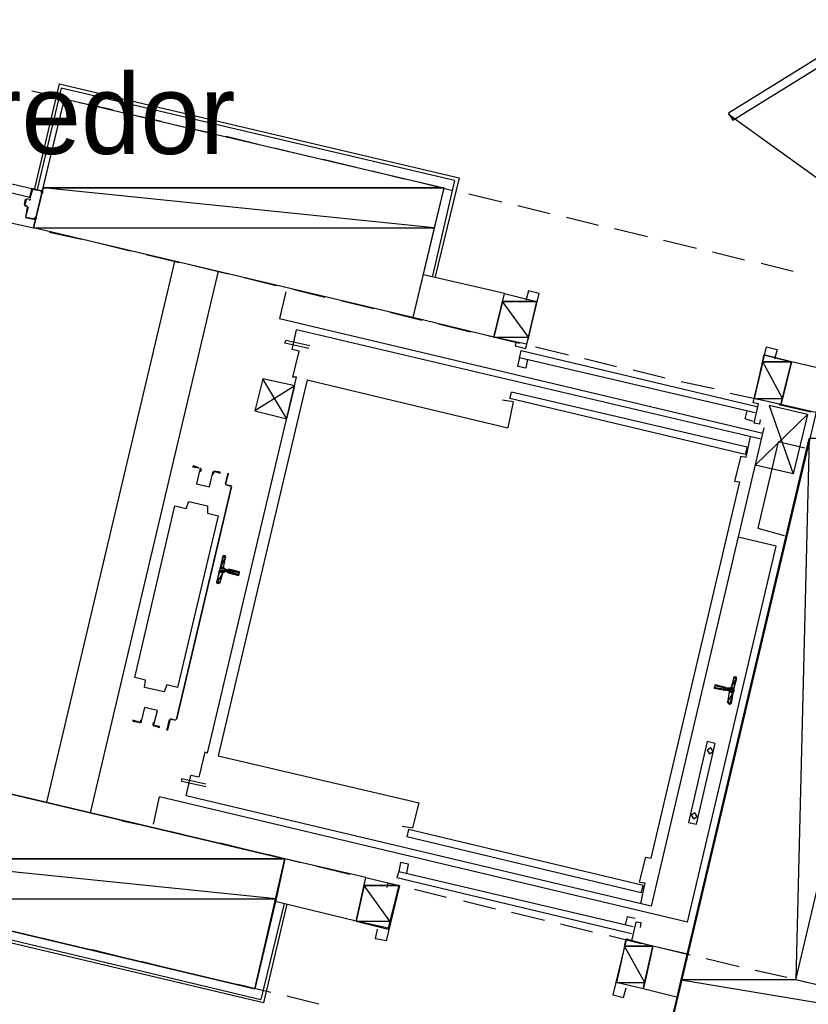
# Model space of a CAD drawing. Header units: feet. Extents: x -79 to 198, y -22 to 181.
# Tile 103 of 164: x 60 to 72, y 112 to 127. Entities that reach past the tile are written whole.
import ezdxf
from ezdxf.enums import TextEntityAlignment as Align

# ---------------------------------------------------------------- set-up
doc = ezdxf.new("R2010")
doc.units = ezdxf.units.FT
for name, color, linetype in [('A-LINEA', 7, 'CONTINUOUS'), ('A-LINEA-FINA', 9, 'CONTINUOUS'), ('A-MURO-CONCRETO', 8, 'CONTINUOUS'), ('A-NOMBRE-ESPACIO', 2, 'CONTINUOUS')]:
    doc.layers.add(name, color=color, linetype=linetype)

msp = doc.modelspace()

# ---------------------------------------------------------------- linework, layer by layer
at = {"layer": 'A-LINEA'}
for p, q in [((60.52, 126.0311), (60.1467, 124.4578)), ((60.52, 126.0311), (66.52, 124.6178)), ((60.1067, 125.9244), (60.5867, 125.8178)), ((60.8267, 125.7511), (61.32, 125.6444)), ((61.56, 125.5778), (62.0533, 125.4711)), ((70.5641, 125.5761), (72.4211, 124.2319)), ((62.2933, 125.4044), (62.7733, 125.2978)), ((63.0267, 125.2444), (63.5067, 125.1244)), ((63.7467, 125.0711), (64.24, 124.9511)), ((64.48, 124.8978), (64.9733, 124.7778)), ((65.2133, 124.7244), (65.6933, 124.6044)), ((65.9467, 124.5511), (66.4267, 124.4311)), ((66.4533, 124.5778), (66.12, 123.1511)), ((66.52, 124.6178), (66.16, 123.1378)), ((60.12, 124.4578), (60.2533, 124.4311)), ((60.12, 124.4444), (60.12, 124.4444)), ((60.2533, 124.4178), (60.2533, 124.4178)), ((66.6667, 124.3778), (67.16, 124.2578)), ((60, 124.2178), (60.0133, 124.2978)), ((60.0267, 124.3111), (60.0533, 124.2978)), ((60.0267, 124.2978), (60.0267, 124.2978)), ((60.0528, 124.1665), (60.0379, 124.1906)), ((60.0687, 124.285), (60.0928, 124.2998)), ((67.4, 124.2044), (67.88, 124.0844)), ((60.0267, 124.1778), (60.0267, 124.1778)), ((59.64, 123.9778), (60.1333, 123.8711)), ((60.16, 123.9911), (60.0133, 124.0178)), ((60.16, 124.0044), (60.16, 124.0044)), ((68.1333, 124.0311), (68.6133, 123.9111)), ((60.3733, 123.8044), (60.8533, 123.6978)), ((68.8533, 123.8578), (69.3467, 123.7378)), ((61.1067, 123.6444), (61.5867, 123.5244)), ((69.5867, 123.6844), (70.08, 123.5644)), ((61.8267, 123.4711), (62.32, 123.3511)), ((70.32, 123.5111), (70.8, 123.3911)), ((60.3333, 115.2578), (62.2533, 123.3644)), ((71.0533, 123.3378), (71.5333, 123.2178)), ((62.9067, 123.2178), (60.9867, 115.0978)), ((62.56, 123.2978), (63.0533, 123.1778)), ((67.2, 122.8844), (65.9867, 123.1644)), ((63.2933, 123.1244), (63.7733, 123.0044)), ((63.92, 122.9111), (63.8267, 122.5111)), ((64.0267, 122.9511), (64.5067, 122.8311)), ((64.7467, 122.7778), (65.24, 122.6578)), ((67.68, 122.7644), (67.5333, 122.1244)), ((65.48, 122.6044), (65.96, 122.4844)), ((63.8267, 122.5111), (71.08, 120.7911)), ((67.04, 122.2311), (65.8267, 122.5244)), ((66.2133, 122.4311), (66.6933, 122.3111)), ((71.0533, 120.6978), (64.08, 122.3378)), ((63.9067, 122.1378), (63.92, 122.1778)), ((64.2667, 122.0578), (63.9067, 122.1378)), ((64.28, 122.0978), (63.92, 122.1778)), ((66.9333, 122.2578), (67.4267, 122.1378)), ((64.0267, 121.6311), (64.12, 122.0178)), ((67.4533, 122.0311), (70.9867, 121.1911)), ((67.6667, 122.0844), (68.16, 121.9644)), ((67.4267, 121.9244), (70.96, 121.0978)), ((67.5467, 121.8978), (67.52, 121.7644)), ((68.4, 121.9111), (68.88, 121.7911)), ((71.0933, 121.9644), (70.9467, 121.3111)), ((71.5067, 121.8578), (71.0933, 121.9644)), ((71.3467, 121.2178), (71.5067, 121.8578)), ((72.0267, 121.7378), (71.5067, 121.8578)), ((69.1333, 121.7378), (69.6133, 121.6178)), ((62.7467, 115.9911), (64.08, 121.6311)), ((64.24, 121.5911), (62.9067, 115.9511)), ((64.08, 121.6311), (64.0267, 121.6311)), ((64.24, 121.5911), (67.2533, 120.8711)), ((69.8533, 121.5644), (70.3467, 121.4578)), ((64.0533, 121.4978), (63.4533, 121.1244)), ((67.28, 121.3111), (67.3067, 121.4044)), ((70.84, 120.5778), (67.3067, 121.4044)), ((70.5867, 121.3911), (71.08, 121.2844)), ((67.3333, 121.2578), (67.1733, 121.2844)), ((67.3333, 121.2578), (67.2533, 120.8711)), ((70.8133, 120.4711), (67.28, 121.3111)), ((71.3467, 121.2178), (70.9467, 121.3111)), ((71.32, 121.2178), (71.8, 121.1111)), ((71.8667, 121.0978), (71.3467, 121.2178)), ((71.7467, 121.0711), (71.5333, 120.1778)), ((71.0933, 120.8711), (69.4, 113.6978)), ((70.8267, 120.4311), (70.8933, 120.7378)), ((70.84, 120.5778), (70.8133, 120.4711)), ((70.7467, 120.4444), (70.6533, 120.0711)), ((70.7467, 120.4444), (70.8267, 120.4311)), ((71.5333, 120.1778), (70.96, 120.3111)), ((69.4, 114.4178), (70.7333, 120.0578)), ((70.6533, 120.0711), (70.7333, 120.0578)), ((62.28, 116.4978), (63.1067, 119.9911)), ((63.1067, 119.9911), (62.28, 116.4978)), ((63.0933, 119.9911), (63.0133, 120.0178)), ((63.0133, 120.0178), (63.1067, 120.0044)), ((63.0267, 120.0178), (63.0267, 120.0178)), ((63.0267, 120.0178), (63.0267, 120.0178)), ((63.0933, 119.9911), (63.0933, 119.9911)), ((71.28, 119.0978), (70.7067, 119.2311)), ((69.9467, 113.4578), (71.28, 119.0978)), ((62.9867, 118.7778), (63.0133, 118.9244)), ((63.0264, 118.9145), (63.0113, 118.9372)), ((63, 118.7244), (63.04, 118.7111)), ((63.0533, 118.7378), (63.0133, 118.7511)), ((63.0533, 118.7511), (63.0533, 118.7511)), ((62.9333, 118.5511), (62.9733, 118.6978)), ((63.04, 118.6978), (63.04, 118.6978)), ((63.0533, 118.6978), (63.0533, 118.6978)), ((62.9087, 118.5383), (62.9324, 118.5518)), ((70.64, 117.1244), (70.6, 116.9778)), ((70.6779, 117.1239), (70.6542, 117.1104)), ((70.52, 116.9778), (70.52, 116.9778)), ((70.5333, 116.9778), (70.5333, 116.9778)), ((70.5733, 116.9644), (70.5333, 116.9644)), ((70.5733, 116.9111), (70.5467, 116.7511)), ((70.5603, 116.7477), (70.5754, 116.725)), ((62.1867, 116.5111), (62.2667, 116.4844)), ((62.1867, 116.4978), (62.1867, 116.4978)), ((62.2667, 116.4978), (62.2667, 116.4978)), ((62.2667, 116.4978), (62.2667, 116.4978)), ((62.9067, 115.9511), (65.92, 115.2444)), ((62.4267, 115.3511), (62.4933, 115.6578)), ((62.72, 115.5244), (62.36, 115.6044)), ((61.9333, 114.9244), (62.0267, 115.3378)), ((69.9467, 113.4578), (62.0267, 115.3378)), ((69.4, 113.6978), (62.4267, 115.3511)), ((60.0133, 115.3244), (60.4933, 115.2178)), ((60.7467, 115.1511), (61.2267, 115.0444)), ((61.4667, 114.9778), (61.96, 114.8711)), ((62.2, 114.8178), (62.6933, 114.6978)), ((65.76, 114.8444), (65.7333, 114.7378)), ((69.2533, 113.8978), (65.7333, 114.7378)), ((69.28, 114.0044), (65.76, 114.8444)), ((62.9333, 114.6444), (63.4133, 114.5244)), ((63.6667, 114.4711), (64.1467, 114.3511)), ((65.12, 114.1244), (63.9067, 114.4044)), ((64.3867, 114.2978), (64.88, 114.1778)), ((65.7333, 114.1911), (65.76, 114.3244)), ((65.6133, 114.2178), (69.1333, 113.3911)), ((64.9733, 113.4711), (65.12, 114.1244)), ((65.12, 114.1244), (65.6133, 114.0044)), ((65.12, 114.1244), (65.6133, 114.0044)), ((65.6133, 114.0044), (65.4533, 113.3511)), ((65.5867, 114.1244), (69.1067, 113.2844)), ((69.2267, 114.0578), (69.3067, 114.0444)), ((69.3067, 114.0444), (69.24, 113.7378)), ((69.2533, 113.8978), (69.28, 114.0044)), ((65.8533, 113.9511), (66.3333, 113.8311)), ((63.8933, 113.7378), (63.5467, 112.2978)), ((63.9333, 113.7244), (63.5867, 112.2444)), ((64.9733, 113.4711), (63.76, 113.7644)), ((66.5867, 113.7778), (67.0667, 113.6578)), ((63.5867, 112.2444), (57.6133, 113.6578)), ((57.68, 113.6978), (63.5467, 112.2978)), ((67.3067, 113.6044), (67.8, 113.4844)), ((64.9733, 113.4711), (65.4533, 113.3511)), ((68.04, 113.4311), (68.52, 113.3111)), ((59.5467, 113.3778), (60.04, 113.2711)), ((60.28, 113.2178), (60.7733, 113.0978)), ((68.7733, 113.2578), (69.2533, 113.1378)), ((69.0267, 113.2044), (68.88, 112.5511)), ((69.4267, 113.0978), (69.0267, 113.1911)), ((61.0133, 113.0444), (61.4933, 112.9244)), ((69.28, 112.4578), (69.4267, 113.0978)), ((69.9467, 112.9778), (69.4267, 113.0978)), ((69.4933, 113.0844), (69.9867, 112.9644)), ((61.7467, 112.8711), (62.2267, 112.7511)), ((70.2267, 112.9111), (70.72, 112.7911)), ((62.4667, 112.6978), (62.96, 112.5778)), ((70.96, 112.7378), (71.44, 112.6311)), ((63.2, 112.5244), (63.6933, 112.4044)), ((69.28, 112.4578), (68.88, 112.5511)), ((71.6933, 112.5644), (72.1733, 112.4578)), ((69.8, 112.3244), (69.28, 112.4578)), ((63.9333, 112.3511), (64.4133, 112.2311))]:
    msp.add_line(p, q, dxfattribs=at)
for points in [[(73.1067, 127.1644), (70.56, 125.5911), (70.6267, 125.4844), (73.1733, 127.0578), (73.1067, 127.1644)], [(66.4533, 124.5778), (60.5467, 125.9644), (60.1867, 124.4444)], [(60.6, 125.8044), (66.2933, 124.4711), (65.8267, 122.5244), (60.1333, 123.8711), (60.6, 125.8044)], [(57.1867, 125.1378), (60.1067, 124.4578), (60.08, 124.3244), (57.16, 125.0178), (57.1867, 125.1378)], [(60.1067, 124.4578), (60.0667, 124.3111), (60.0667, 124.3111)], [(60.2667, 124.4178), (60.2667, 124.3911), (60.2533, 124.3911), (60.2533, 124.4178), (60.12, 124.4444), (60.08, 124.3111)], [(60.0533, 124.2978), (60.0267, 124.2978), (60, 124.2044), (60.04, 124.2044)], [(60.0267, 124.1911), (60, 124.2044), (60, 124.2044)], [(60.04, 124.1778), (60.0133, 124.0311), (60.0133, 124.0311)], [(60.0533, 124.1778), (60.0133, 124.0311), (60.16, 124.0044), (60.16, 124.0311), (60.1733, 124.0178), (60.1733, 124.0044)], [(77.6267, 119.7244), (78.0933, 121.6711), (72.3333, 123.0311), (69.4933, 111.0311), (75.2533, 109.6711), (75.7067, 111.6178), (71.5733, 112.5911), (73.4933, 120.7111), (77.6267, 119.7244)], [(67.5333, 122.1244), (67.04, 122.2311), (67.2, 122.8844), (67.68, 122.7644)], [(67.3733, 122.1511), (67.36, 122.0978), (67.52, 122.0578), (67.72, 122.8844), (67.56, 122.9244), (67.52, 122.7778)], [(64.12, 122.0178), (64.0133, 122.0444), (64.08, 122.3378)], [(67.52, 121.7644), (67.4, 121.7911), (67.4533, 122.0311)], [(71.04, 120.9911), (71.0267, 120.9244), (70.9467, 120.9378), (71.0133, 121.2311), (70.9333, 121.2444), (71.1333, 122.0844), (71.2933, 122.0444), (71.2533, 121.8978)], [(63.9333, 121.0044), (63.5733, 121.6044), (63.4533, 121.1244), (63.9333, 121.0044), (64.0533, 121.4978), (63.5733, 121.6044)], [(70.9333, 120.9644), (70.8133, 121.0044), (70.84, 121.1244)], [(70.96, 120.3111), (71.7467, 121.0711), (71.1733, 121.2044), (71.5333, 120.1778)], [(71.7067, 120.5644), (71.3067, 120.6578), (71, 119.3644), (71.4, 119.2578)], [(62.6133, 120.2711), (62.5333, 120.2978), (62.52, 120.2844), (62.6133, 120.2711)], [(62.6264, 120.2235), (62.5809, 120.0309), (62.7735, 119.9853), (62.8192, 120.1779)], [(62.6264, 120.2235), (62.5809, 120.0309), (62.7735, 119.9853), (62.8192, 120.1779)], [(62.6306, 120.2208), (62.6397, 120.2409), (62.6248, 120.2572)], [(62.6377, 120.2095), (62.6529, 120.243), (62.628, 120.2701)], [(62.854, 120.217), (62.8196, 120.2039), (62.8182, 120.1671)], [(62.8511, 120.204), (62.8304, 120.1961), (62.8296, 120.1741)], [(62.84, 120.2178), (62.9333, 120.1911), (62.9333, 120.2044), (62.84, 120.2178)], [(63.0133, 120.0311), (63.0533, 120.1911), (63.0533, 120.1778), (63.0133, 120.0311)], [(61.6533, 117.1244), (62.2533, 119.6978), (62.4267, 119.6578), (62.4667, 119.7644), (62.7467, 119.6978), (62.7467, 119.5911), (62.9067, 119.5511), (62.2933, 116.9778), (62.1333, 117.0178), (62.0933, 116.9111), (61.8, 116.9778), (61.8133, 117.0844), (61.6533, 117.1244)], [(63, 118.9511), (62.9867, 118.9511), (62.88, 118.5511), (62.9067, 118.5378)], [(63.0005, 118.7624), (63.003, 118.7473), (63.0154, 118.7383)], [(63.0533, 118.6978), (63.2133, 118.6578), (63.2267, 118.7111), (63.0667, 118.7511)], [(63.0113, 118.7106), (62.9962, 118.7081), (62.9872, 118.6957)], [(70.5733, 116.7244), (70.5867, 116.7244), (70.68, 117.1244), (70.6667, 117.1378)], [(70.52, 116.9778), (70.36, 117.0178), (70.3467, 116.9644), (70.5067, 116.9378)], [(70.5754, 116.9516), (70.5905, 116.9541), (70.5995, 116.9665)], [(70.56, 116.9244), (70.52, 116.9378), (70.52, 116.9378)], [(70.5861, 116.8998), (70.5837, 116.915), (70.5713, 116.9239)], [(61.9469, 116.4387), (61.9924, 116.6313), (61.7998, 116.6769), (61.7542, 116.4843)], [(61.9469, 116.4387), (61.9924, 116.6313), (61.7998, 116.6769), (61.7542, 116.4843)], [(61.72, 116.4578), (61.6267, 116.4844), (61.6267, 116.4711), (61.7067, 116.4578)], [(61.7193, 116.4453), (61.7537, 116.4583), (61.7551, 116.4951)], [(61.7223, 116.4583), (61.7429, 116.4661), (61.7438, 116.4882)], [(61.9357, 116.4527), (61.9204, 116.4192), (61.9453, 116.3921)], [(61.9427, 116.4414), (61.9336, 116.4213), (61.9485, 116.405)], [(61.9467, 116.4044), (62.0267, 116.3778), (62.0267, 116.3911), (61.9467, 116.4044)], [(62.2667, 116.4844), (62.1867, 116.4978), (62.1467, 116.3378), (62.1333, 116.3378), (62.1733, 116.4978)], [(69.96, 114.9511), (70.08, 114.9244), (70.36, 116.1378), (70.24, 116.1644), (69.96, 114.9511)], [(70.2759, 115.979), (70.3321, 116.0137), (70.2974, 116.0699), (70.2413, 116.0352), (70.2759, 115.979)], [(62.7467, 115.9911), (62.7067, 116.0044), (62.6133, 115.6311), (62.4933, 115.6578)], [(57.76, 113.8044), (63.4533, 112.4578), (63.9067, 114.4044), (58.2133, 115.7511), (57.76, 113.8044)], [(62.72, 115.4844), (62.36, 115.5644), (62.36, 115.6044)], [(65.6667, 114.8978), (65.8267, 114.8711), (65.92, 115.2444)], [(70.0359, 115.0057), (70.0921, 115.0404), (70.0574, 115.0965), (70.0013, 115.0619), (70.0359, 115.0057)], [(65.76, 114.3244), (65.64, 114.3511), (65.6133, 114.2178), (65.5867, 114.1244)], [(69.2267, 114.0578), (69.32, 114.4311), (69.4, 114.4178)], [(65.44, 113.9778), (65.4533, 114.0444), (65.6267, 114.0044), (65.4267, 113.1778), (65.2667, 113.2044), (65.2933, 113.3511)], [(69.24, 113.3778), (69.2533, 113.4444), (69.1733, 113.4578), (69.1067, 113.1778), (69.0267, 113.1911), (68.8267, 112.3644), (68.9867, 112.3244), (69.0267, 112.4711)], [(69.16, 113.5111), (69.04, 113.5378), (69.0133, 113.4178)]]:
    msp.add_lwpolyline(points, dxfattribs=at)
at = {"layer": 'A-LINEA-FINA'}
for p, q in [((62.9733, 118.9511), (63.0133, 118.9378)), ((62.9733, 118.9378), (63.0133, 118.9378)), ((62.9733, 118.9378), (63.0133, 118.9244)), ((62.9867, 118.9511), (63, 118.9511)), ((62.9867, 118.9511), (63.0133, 118.9511)), ((62.92, 118.7244), (62.9733, 118.7111)), ((62.9333, 118.7778), (62.9867, 118.7644)), ((62.9333, 118.7778), (62.9867, 118.7644)), ((62.9333, 118.7644), (63, 118.7511)), ((62.9333, 118.7378), (63, 118.7244)), ((63.0533, 118.7378), (63.2267, 118.7111)), ((63.0533, 118.7378), (63.2267, 118.6978)), ((63.0533, 118.7111), (63.2133, 118.6711)), ((63.0533, 118.6978), (63.2133, 118.6578)), ((62.88, 118.5511), (62.92, 118.5511)), ((62.88, 118.5511), (62.9067, 118.5378)), ((62.8933, 118.5644), (62.9333, 118.5511)), ((62.8933, 118.5644), (62.9333, 118.5511)), ((70.68, 117.1111), (70.64, 117.1244)), ((70.68, 117.1244), (70.64, 117.1244)), ((70.68, 117.1244), (70.6533, 117.1378)), ((70.5067, 116.9378), (70.3467, 116.9778)), ((70.52, 116.9378), (70.3467, 116.9778)), ((70.5067, 116.9378), (70.3467, 116.9644)), ((70.52, 116.9778), (70.36, 117.0178)), ((70.52, 116.9778), (70.36, 117.0178)), ((70.52, 116.9778), (70.36, 117.0044)), ((70.64, 116.9644), (70.6, 116.9778)), ((70.6267, 116.8978), (70.5733, 116.9111)), ((70.6267, 116.8978), (70.5733, 116.9111)), ((70.5867, 116.7244), (70.56, 116.7378)), ((70.5867, 116.7244), (70.56, 116.7378)), ((70.5867, 116.7378), (70.56, 116.7378)), ((70.5867, 116.7244), (70.5733, 116.7244))]:
    msp.add_line(p, q, dxfattribs=at)
for points in [[(62.9733, 118.9378), (63.0133, 118.9244), (62.9467, 118.7911), (62.9733, 118.9378)], [(63.0133, 118.9244), (62.9467, 118.7911), (62.9867, 118.7778), (63.0133, 118.9244), (63.0133, 118.9244)], [(63.0133, 118.9378), (62.9733, 118.9511), (62.9733, 118.9511), (63.0133, 118.9378)], [(62.9733, 118.9511), (62.9733, 118.9511), (63.0133, 118.9378), (62.9733, 118.9511)], [(62.9733, 118.9511), (63.0133, 118.9378), (62.9867, 118.9511), (62.9733, 118.9511), (62.9733, 118.9511)], [(62.9733, 118.9378), (63.0133, 118.9378), (62.9733, 118.9511), (62.9733, 118.9378), (62.9733, 118.9378)], [(62.9733, 118.9378), (62.9733, 118.9378), (63.0133, 118.9378), (62.9733, 118.9378)], [(63.0133, 118.9378), (62.9733, 118.9378), (63.0133, 118.9244), (63.0133, 118.9378)], [(63.0133, 118.9244), (62.9733, 118.9378), (62.9733, 118.9378), (63.0133, 118.9244), (63.0133, 118.9244)], [(63, 118.9511), (62.9867, 118.9511), (62.9867, 118.9511), (63, 118.9511)], [(62.9867, 118.9511), (62.9867, 118.9511), (63, 118.9511), (62.9867, 118.9511)], [(62.9867, 118.9511), (63, 118.9511), (63.0133, 118.9511), (62.9867, 118.9511), (62.9867, 118.9511)], [(63.0133, 118.9511), (62.9867, 118.9511), (63.0133, 118.9378), (63.0133, 118.9511), (63.0133, 118.9511)], [(62.9333, 118.7244), (62.9867, 118.7111), (62.92, 118.7244), (62.9333, 118.7244)], [(62.9867, 118.7111), (62.92, 118.7244), (62.9733, 118.7111), (62.9867, 118.7111)], [(62.9733, 118.7111), (62.92, 118.7244), (62.92, 118.7244), (62.9733, 118.7111), (62.9733, 118.7111)], [(62.92, 118.7244), (62.9733, 118.7111), (62.92, 118.7111), (62.92, 118.7244)], [(62.9867, 118.7644), (62.9333, 118.7778), (62.9333, 118.7778), (62.9867, 118.7644)], [(62.9333, 118.7778), (62.9333, 118.7778), (62.9867, 118.7644), (62.9333, 118.7778)], [(62.9333, 118.7778), (62.9867, 118.7644), (62.9467, 118.7778), (62.9333, 118.7778), (62.9333, 118.7778)], [(62.9867, 118.7644), (62.9333, 118.7778), (63, 118.7644), (62.9867, 118.7644), (62.9867, 118.7644)], [(62.9333, 118.7778), (63, 118.7644), (62.9333, 118.7644), (62.9333, 118.7778)], [(63, 118.7644), (62.9333, 118.7644), (63, 118.7511), (63, 118.7644), (63, 118.7644)], [(63, 118.7511), (62.9333, 118.7644), (62.9333, 118.7644), (63, 118.7511)], [(62.9333, 118.7644), (62.9333, 118.7644), (63, 118.7511), (62.9333, 118.7644), (62.9333, 118.7644)], [(63, 118.7511), (62.9333, 118.7644), (62.9333, 118.7644), (63, 118.7511)], [(62.9333, 118.7644), (62.9333, 118.7644), (63, 118.7511), (62.9333, 118.7644), (62.9333, 118.7644)], [(63, 118.7511), (62.9333, 118.7644), (62.9333, 118.7644), (63, 118.7511)], [(62.9333, 118.7644), (62.9333, 118.7644), (63, 118.7511), (62.9333, 118.7644), (62.9333, 118.7644)], [(63, 118.7511), (62.9333, 118.7644), (63.0133, 118.7511), (63, 118.7511), (63, 118.7511)], [(62.9333, 118.7644), (63.2267, 118.6978), (62.9333, 118.7378), (62.9333, 118.7644)], [(63.2267, 118.6978), (62.9333, 118.7378), (63.2133, 118.6711), (63.2267, 118.6978), (63.2267, 118.6978)], [(63, 118.7244), (62.9333, 118.7378), (62.9333, 118.7378), (63, 118.7244)], [(62.9333, 118.7378), (62.9333, 118.7378), (63, 118.7244), (62.9333, 118.7378), (62.9333, 118.7378)], [(63, 118.7244), (62.9333, 118.7378), (62.9867, 118.7244), (63, 118.7244), (63, 118.7244)], [(62.9867, 118.7244), (62.9333, 118.7378), (62.9333, 118.7378), (62.9867, 118.7244)], [(62.9333, 118.7378), (62.9333, 118.7378), (62.9867, 118.7244), (62.9333, 118.7378), (62.9333, 118.7378)], [(62.9333, 118.7378), (62.9867, 118.7244), (62.9333, 118.7244), (62.9333, 118.7378)], [(62.9867, 118.7244), (62.9333, 118.7244), (62.9867, 118.7111), (62.9867, 118.7244), (62.9867, 118.7244)], [(62.9867, 118.7111), (62.9333, 118.7244), (62.9333, 118.7244), (62.9867, 118.7111)], [(62.9333, 118.7244), (62.9333, 118.7244), (62.9867, 118.7111), (62.9333, 118.7244), (62.9333, 118.7244)], [(62.9867, 118.7111), (62.9333, 118.7244), (62.9333, 118.7244), (62.9867, 118.7111)], [(62.9333, 118.7244), (62.9333, 118.7244), (62.9867, 118.7111), (62.9333, 118.7244), (62.9333, 118.7244)], [(62.9467, 118.7911), (62.9867, 118.7778), (62.9467, 118.7778), (62.9467, 118.7911)], [(62.9867, 118.7778), (62.9467, 118.7778), (62.9867, 118.7644), (62.9867, 118.7778), (62.9867, 118.7778)], [(63.0533, 118.7378), (63.2267, 118.7111), (63.0667, 118.7511), (63.0533, 118.7378), (63.0533, 118.7378)], [(63.0533, 118.7378), (63.0533, 118.7378), (63.2267, 118.7111), (63.0533, 118.7378)], [(63.2267, 118.7111), (63.0533, 118.7378), (63.2267, 118.6978), (63.2267, 118.7111), (63.2267, 118.7111)], [(63.2267, 118.6978), (63.0533, 118.7378), (63.0533, 118.7378), (63.2267, 118.6978)], [(63.0533, 118.7378), (63.0533, 118.7378), (63.2267, 118.6978), (63.0533, 118.7378), (63.0533, 118.7378)], [(63.2267, 118.6978), (63.0533, 118.7378), (63.0533, 118.7378), (63.2267, 118.6978)], [(63.0533, 118.7378), (63.0533, 118.7378), (63.2267, 118.6978), (63.0533, 118.7378)], [(63.2267, 118.6978), (63.0533, 118.7378), (63.0533, 118.7378), (63.2267, 118.6978), (63.2267, 118.6978)], [(63.2267, 118.6978), (63.0533, 118.7378), (63.0533, 118.7378), (63.2267, 118.6978)], [(63.0533, 118.7378), (63.0533, 118.7378), (63.2267, 118.6978), (63.0533, 118.7378), (63.0533, 118.7378)], [(63.2267, 118.6978), (63.0533, 118.7378), (63.0533, 118.7378), (63.2267, 118.6978)], [(63.0533, 118.7378), (63.0533, 118.7378), (63.2267, 118.6978), (63.0533, 118.7378), (63.0533, 118.7378)], [(63.2267, 118.6978), (63.0533, 118.7378), (63.0533, 118.7378), (63.2267, 118.6978)], [(63.0533, 118.7378), (63.0533, 118.7378), (63.2267, 118.6978), (63.0533, 118.7378), (63.0533, 118.7378)], [(63.2267, 118.7111), (63.0667, 118.7511), (63.0667, 118.7511), (63.2267, 118.7111)], [(63.0667, 118.7511), (63.0667, 118.7511), (63.2267, 118.7111), (63.0667, 118.7511), (63.0667, 118.7511)], [(62.92, 118.7111), (62.9733, 118.6978), (62.8933, 118.5644), (62.92, 118.7111)], [(62.9733, 118.6978), (62.8933, 118.5644), (62.9333, 118.5511), (62.9733, 118.6978)], [(62.9733, 118.7111), (62.92, 118.7111), (62.9733, 118.6978), (62.9733, 118.7111), (62.9733, 118.7111)], [(63.2133, 118.6711), (63.04, 118.7111), (63.04, 118.7111), (63.2133, 118.6711)], [(63.04, 118.7111), (63.04, 118.7111), (63.2133, 118.6711), (63.04, 118.7111), (63.04, 118.7111)], [(63.2133, 118.6711), (63.04, 118.7111), (63.04, 118.7111), (63.2133, 118.6711)], [(63.04, 118.7111), (63.04, 118.7111), (63.2133, 118.6711), (63.04, 118.7111), (63.04, 118.7111)], [(63.0533, 118.7111), (63.2133, 118.6711), (63.04, 118.7111), (63.0533, 118.7111), (63.0533, 118.7111)], [(63.2133, 118.6711), (63.0533, 118.7111), (63.0533, 118.7111), (63.2133, 118.6711)], [(63.0533, 118.7111), (63.0533, 118.7111), (63.2133, 118.6711), (63.0533, 118.7111)], [(63.0533, 118.7111), (63.2133, 118.6711), (63.0533, 118.6978), (63.0533, 118.7111)], [(63.2133, 118.6711), (63.0533, 118.6978), (63.2133, 118.6578), (63.2133, 118.6711), (63.2133, 118.6711)], [(63.2133, 118.6578), (63.0533, 118.6978), (63.0533, 118.6978), (63.2133, 118.6578)], [(63.0533, 118.6978), (63.0533, 118.6978), (63.2133, 118.6578), (63.0533, 118.6978)], [(63.2133, 118.6578), (63.0533, 118.6978), (63.0533, 118.6978), (63.2133, 118.6578), (63.2133, 118.6578)], [(63.2133, 118.6578), (63.0533, 118.6978), (63.0533, 118.6978), (63.2133, 118.6578)], [(63.0533, 118.6978), (63.0533, 118.6978), (63.2133, 118.6578), (63.0533, 118.6978), (63.0533, 118.6978)], [(63.2133, 118.6578), (63.0533, 118.6978), (63.0533, 118.6978), (63.2133, 118.6578)], [(63.0533, 118.6978), (63.0533, 118.6978), (63.2133, 118.6578), (63.0533, 118.6978), (63.0533, 118.6978)], [(62.88, 118.5511), (62.88, 118.5511), (62.92, 118.5511), (62.88, 118.5511)], [(62.88, 118.5511), (62.92, 118.5511), (62.8933, 118.5511), (62.88, 118.5511), (62.88, 118.5511)], [(62.92, 118.5511), (62.88, 118.5511), (62.92, 118.5378), (62.92, 118.5511)], [(62.88, 118.5511), (62.92, 118.5378), (62.9067, 118.5378), (62.88, 118.5511), (62.88, 118.5511)], [(62.92, 118.5378), (62.88, 118.5511), (62.88, 118.5511), (62.92, 118.5378)], [(62.88, 118.5511), (62.88, 118.5511), (62.9067, 118.5378), (62.88, 118.5511)], [(62.9067, 118.5378), (62.88, 118.5511), (62.88, 118.5511), (62.9067, 118.5378)], [(62.88, 118.5511), (62.88, 118.5511), (62.9067, 118.5378), (62.88, 118.5511), (62.88, 118.5511)], [(62.9333, 118.5511), (62.8933, 118.5644), (62.8933, 118.5644), (62.9333, 118.5511), (62.9333, 118.5511)], [(62.9333, 118.5511), (62.8933, 118.5644), (62.92, 118.5511), (62.9333, 118.5511), (62.9333, 118.5511)], [(62.8933, 118.5511), (62.92, 118.5511), (62.8933, 118.5644), (62.8933, 118.5511), (62.8933, 118.5511)], [(62.8933, 118.5511), (62.8933, 118.5511), (62.92, 118.5511), (62.8933, 118.5511)], [(70.6, 116.9778), (70.68, 117.1111), (70.64, 117.1244), (70.6, 116.9778)], [(70.64, 116.9644), (70.6, 116.9778), (70.68, 117.1111), (70.64, 116.9644)], [(70.64, 117.1244), (70.68, 117.1244), (70.64, 117.1378), (70.64, 117.1244)], [(70.68, 117.1244), (70.64, 117.1378), (70.6533, 117.1378), (70.68, 117.1244), (70.68, 117.1244)], [(70.64, 117.1378), (70.68, 117.1244), (70.68, 117.1244), (70.64, 117.1378)], [(70.64, 117.1244), (70.68, 117.1111), (70.68, 117.1111), (70.64, 117.1244), (70.64, 117.1244)], [(70.68, 117.1244), (70.68, 117.1244), (70.64, 117.1244), (70.68, 117.1244)], [(70.68, 117.1244), (70.64, 117.1244), (70.68, 117.1111), (70.68, 117.1244), (70.68, 117.1244)], [(70.68, 117.1244), (70.68, 117.1244), (70.6533, 117.1378), (70.68, 117.1244)], [(70.6533, 117.1378), (70.68, 117.1244), (70.68, 117.1244), (70.6533, 117.1378)], [(70.68, 117.1244), (70.68, 117.1244), (70.6533, 117.1378), (70.68, 117.1244)], [(70.68, 117.1244), (70.6533, 117.1378), (70.6667, 117.1378), (70.68, 117.1244), (70.68, 117.1244)], [(70.6533, 117.1378), (70.68, 117.1244), (70.68, 117.1244), (70.6533, 117.1378)], [(70.68, 117.1244), (70.68, 117.1244), (70.6667, 117.1378), (70.68, 117.1244)], [(70.68, 117.1244), (70.6667, 117.1378), (70.68, 117.1244), (70.68, 117.1244), (70.68, 117.1244)], [(70.3467, 116.9778), (70.64, 116.9378), (70.36, 117.0044), (70.3467, 116.9778), (70.3467, 116.9778)], [(70.3467, 116.9644), (70.5067, 116.9378), (70.3467, 116.9778), (70.3467, 116.9644), (70.3467, 116.9644)], [(70.3467, 116.9778), (70.5067, 116.9378), (70.5067, 116.9378), (70.3467, 116.9778)], [(70.5067, 116.9378), (70.5067, 116.9378), (70.3467, 116.9778), (70.5067, 116.9378)], [(70.3467, 116.9778), (70.5067, 116.9378), (70.5067, 116.9378), (70.3467, 116.9778), (70.3467, 116.9778)], [(70.3467, 116.9778), (70.5067, 116.9378), (70.5067, 116.9378), (70.3467, 116.9778)], [(70.5067, 116.9378), (70.5067, 116.9378), (70.3467, 116.9778), (70.5067, 116.9378), (70.5067, 116.9378)], [(70.3467, 116.9778), (70.52, 116.9378), (70.52, 116.9378), (70.3467, 116.9778)], [(70.52, 116.9378), (70.52, 116.9378), (70.3467, 116.9778), (70.52, 116.9378)], [(70.52, 116.9378), (70.3467, 116.9778), (70.5067, 116.9378), (70.52, 116.9378), (70.52, 116.9378)], [(70.3467, 116.9778), (70.52, 116.9378), (70.52, 116.9378), (70.3467, 116.9778)], [(70.52, 116.9378), (70.52, 116.9378), (70.3467, 116.9778), (70.52, 116.9378), (70.52, 116.9378)], [(70.3467, 116.9778), (70.52, 116.9378), (70.52, 116.9378), (70.3467, 116.9778)], [(70.52, 116.9378), (70.52, 116.9378), (70.3467, 116.9778), (70.52, 116.9378), (70.52, 116.9378)], [(70.3467, 116.9778), (70.52, 116.9378), (70.52, 116.9378), (70.3467, 116.9778)], [(70.52, 116.9378), (70.52, 116.9378), (70.3467, 116.9778), (70.52, 116.9378), (70.52, 116.9378)], [(70.64, 116.9111), (70.3467, 116.9778), (70.64, 116.9378), (70.64, 116.9111)], [(70.36, 117.0044), (70.52, 116.9778), (70.36, 117.0178), (70.36, 117.0044)], [(70.36, 117.0178), (70.52, 116.9778), (70.52, 116.9778), (70.36, 117.0178), (70.36, 117.0178)], [(70.36, 117.0178), (70.52, 116.9778), (70.52, 116.9778), (70.36, 117.0178)], [(70.52, 116.9778), (70.52, 116.9778), (70.36, 117.0178), (70.52, 116.9778), (70.52, 116.9778)], [(70.36, 117.0178), (70.52, 116.9778), (70.52, 116.9778), (70.36, 117.0178)], [(70.52, 116.9778), (70.52, 116.9778), (70.36, 117.0178), (70.52, 116.9778)], [(70.36, 117.0178), (70.52, 116.9778), (70.52, 116.9778), (70.36, 117.0178), (70.36, 117.0178)], [(70.36, 117.0178), (70.52, 116.9778), (70.52, 116.9778), (70.36, 117.0178)], [(70.52, 116.9778), (70.52, 116.9778), (70.36, 117.0178), (70.52, 116.9778), (70.52, 116.9778)], [(70.36, 117.0178), (70.52, 116.9778), (70.52, 116.9778), (70.36, 117.0178)], [(70.52, 116.9778), (70.52, 116.9778), (70.36, 117.0178), (70.52, 116.9778), (70.52, 116.9778)], [(70.52, 116.9644), (70.52, 116.9644), (70.36, 117.0044), (70.52, 116.9644)], [(70.52, 116.9644), (70.36, 117.0044), (70.5333, 116.9644), (70.52, 116.9644), (70.52, 116.9644)], [(70.52, 116.9778), (70.52, 116.9778), (70.36, 117.0044), (70.52, 116.9778)], [(70.52, 116.9778), (70.36, 117.0044), (70.52, 116.9644), (70.52, 116.9778), (70.52, 116.9778)], [(70.5733, 116.9644), (70.64, 116.9378), (70.64, 116.9378), (70.5733, 116.9644)], [(70.64, 116.9378), (70.64, 116.9378), (70.5733, 116.9644), (70.64, 116.9378), (70.64, 116.9378)], [(70.5733, 116.9644), (70.64, 116.9378), (70.64, 116.9378), (70.5733, 116.9644)], [(70.64, 116.9378), (70.64, 116.9378), (70.5733, 116.9644), (70.64, 116.9378), (70.64, 116.9378)], [(70.64, 116.9378), (70.5733, 116.9644), (70.64, 116.9511), (70.64, 116.9378)], [(70.5733, 116.9644), (70.64, 116.9511), (70.5867, 116.9644), (70.5733, 116.9644), (70.5733, 116.9644)], [(70.5867, 116.9644), (70.64, 116.9644), (70.6, 116.9778), (70.5867, 116.9644)], [(70.5867, 116.9644), (70.64, 116.9511), (70.64, 116.9511), (70.5867, 116.9644)], [(70.64, 116.9511), (70.64, 116.9511), (70.5867, 116.9644), (70.64, 116.9511), (70.64, 116.9511)], [(70.5867, 116.9644), (70.64, 116.9511), (70.64, 116.9511), (70.5867, 116.9644)], [(70.64, 116.9511), (70.64, 116.9511), (70.5867, 116.9644), (70.64, 116.9511), (70.64, 116.9511)], [(70.5867, 116.9644), (70.64, 116.9511), (70.64, 116.9511), (70.5867, 116.9644)], [(70.64, 116.9511), (70.64, 116.9511), (70.5867, 116.9644), (70.64, 116.9511), (70.64, 116.9511)], [(70.5867, 116.9644), (70.64, 116.9511), (70.64, 116.9511), (70.5867, 116.9644)], [(70.64, 116.9511), (70.64, 116.9511), (70.5867, 116.9644), (70.64, 116.9511), (70.64, 116.9511)], [(70.64, 116.9511), (70.5867, 116.9644), (70.64, 116.9644), (70.64, 116.9511)], [(70.6, 116.9778), (70.64, 116.9644), (70.64, 116.9644), (70.6, 116.9778), (70.6, 116.9778)], [(70.5467, 116.7511), (70.6267, 116.8978), (70.5733, 116.9111), (70.5467, 116.7511)], [(70.6, 116.7378), (70.5467, 116.7511), (70.6267, 116.8978), (70.6, 116.7378)], [(70.5733, 116.9244), (70.64, 116.9111), (70.56, 116.9244), (70.5733, 116.9244), (70.5733, 116.9244)], [(70.56, 116.9244), (70.64, 116.9111), (70.64, 116.9111), (70.56, 116.9244)], [(70.64, 116.9111), (70.64, 116.9111), (70.56, 116.9244), (70.64, 116.9111), (70.64, 116.9111)], [(70.5733, 116.9111), (70.6267, 116.9111), (70.5733, 116.9244), (70.5733, 116.9111), (70.5733, 116.9111)], [(70.5733, 116.9244), (70.6267, 116.9111), (70.6267, 116.9111), (70.5733, 116.9244)], [(70.6267, 116.9111), (70.6267, 116.9111), (70.5733, 116.9244), (70.6267, 116.9111), (70.6267, 116.9111)], [(70.5733, 116.9244), (70.6267, 116.9111), (70.6267, 116.9111), (70.5733, 116.9244)], [(70.6267, 116.9111), (70.6267, 116.9111), (70.5733, 116.9244), (70.6267, 116.9111), (70.6267, 116.9111)], [(70.5733, 116.9244), (70.6267, 116.9111), (70.6267, 116.9111), (70.5733, 116.9244)], [(70.6267, 116.9111), (70.6267, 116.9111), (70.5733, 116.9244), (70.6267, 116.9111), (70.6267, 116.9111)], [(70.6267, 116.9111), (70.5733, 116.9244), (70.64, 116.9111), (70.6267, 116.9111)], [(70.5733, 116.9111), (70.6267, 116.8978), (70.6267, 116.8978), (70.5733, 116.9111)], [(70.6267, 116.8978), (70.6267, 116.8978), (70.5733, 116.9111), (70.6267, 116.8978)], [(70.5733, 116.9111), (70.6267, 116.8978), (70.6267, 116.8978), (70.5733, 116.9111)], [(70.6267, 116.8978), (70.6267, 116.8978), (70.5733, 116.9111), (70.6267, 116.8978), (70.6267, 116.8978)], [(70.6267, 116.8978), (70.5733, 116.9111), (70.6267, 116.9111), (70.6267, 116.8978)], [(70.5867, 116.7378), (70.56, 116.7511), (70.5467, 116.7511), (70.5867, 116.7378), (70.5867, 116.7378)], [(70.6, 116.7378), (70.6, 116.7378), (70.5467, 116.7511), (70.6, 116.7378)], [(70.6, 116.7378), (70.5467, 116.7511), (70.5867, 116.7378), (70.6, 116.7378), (70.6, 116.7378)], [(70.56, 116.7378), (70.5867, 116.7378), (70.56, 116.7511), (70.56, 116.7378)], [(70.56, 116.7511), (70.5867, 116.7378), (70.5867, 116.7378), (70.56, 116.7511), (70.56, 116.7511)], [(70.5733, 116.7244), (70.5867, 116.7244), (70.56, 116.7378), (70.5733, 116.7244)], [(70.56, 116.7378), (70.5867, 116.7244), (70.5867, 116.7244), (70.56, 116.7378)], [(70.5867, 116.7244), (70.5867, 116.7244), (70.56, 116.7378), (70.5867, 116.7244)], [(70.56, 116.7378), (70.5867, 116.7244), (70.5867, 116.7244), (70.56, 116.7378)], [(70.5867, 116.7244), (70.5867, 116.7244), (70.56, 116.7378), (70.5867, 116.7244), (70.5867, 116.7244)], [(70.5867, 116.7378), (70.5867, 116.7378), (70.56, 116.7378), (70.5867, 116.7378)], [(70.5867, 116.7378), (70.56, 116.7378), (70.5867, 116.7244), (70.5867, 116.7378), (70.5867, 116.7378)]]:
    msp.add_lwpolyline(points, dxfattribs=at)
at = {"layer": 'A-MURO-CONCRETO'}
for points in [[(60.6, 125.8044), (66.2933, 124.4711), (60.28, 124.4711), (60.6, 125.8044), (60.6, 125.8044)], [(60.28, 124.4711), (60.1333, 123.8711), (66.1467, 123.8711), (60.28, 124.4711)], [(60.28, 124.4711), (66.2933, 124.4711), (66.1467, 123.8711), (60.28, 124.4711), (60.28, 124.4711)], [(60.1333, 123.8711), (66.1467, 123.8711), (65.8267, 122.5244), (60.1333, 123.8711), (60.1333, 123.8711)], [(67.2, 122.8844), (67.68, 122.7644), (67.1733, 122.7644), (67.2, 122.8844), (67.2, 122.8844)], [(67.1733, 122.7644), (67.04, 122.2311), (67.56, 122.2311), (67.1733, 122.7644)], [(67.1733, 122.7644), (67.68, 122.7644), (67.56, 122.2311), (67.1733, 122.7644), (67.1733, 122.7644)], [(67.04, 122.2311), (67.56, 122.2311), (67.5333, 122.1244), (67.04, 122.2311), (67.04, 122.2311)], [(71.08, 121.8578), (70.9467, 121.3111), (71.3733, 121.3111), (71.08, 121.8578)], [(71.0933, 121.9644), (71.5067, 121.8578), (71.08, 121.8578), (71.0933, 121.9644), (71.0933, 121.9644)], [(71.08, 121.8578), (71.5067, 121.8578), (71.3733, 121.3111), (71.08, 121.8578), (71.08, 121.8578)], [(70.9467, 121.3111), (71.3733, 121.3111), (71.3467, 121.2178), (70.9467, 121.3111), (70.9467, 121.3111)], [(71.7733, 120.7111), (71.5733, 112.5911), (69.8533, 112.5911), (71.7733, 120.7111), (71.7733, 120.7111)], [(73.4933, 120.7111), (71.7733, 120.7111), (71.5733, 112.5911), (73.4933, 120.7111)], [(58.2133, 115.7511), (63.9067, 114.4044), (57.9067, 114.4044), (58.2133, 115.7511), (58.2133, 115.7511)], [(57.9067, 114.4044), (57.76, 113.8044), (63.7733, 113.8044), (57.9067, 114.4044)], [(57.9067, 114.4044), (63.9067, 114.4044), (63.7733, 113.8044), (57.9067, 114.4044), (57.9067, 114.4044)], [(65.0933, 114.0044), (64.9733, 113.4711), (65.48, 113.4711), (65.0933, 114.0044)], [(65.12, 114.1244), (65.6133, 114.0044), (65.0933, 114.0044), (65.12, 114.1244), (65.12, 114.1244)], [(65.0933, 114.0044), (65.6133, 114.0044), (65.48, 113.4711), (65.0933, 114.0044), (65.0933, 114.0044)], [(57.76, 113.8044), (63.7733, 113.8044), (63.4533, 112.4578), (57.76, 113.8044), (57.76, 113.8044)], [(64.9733, 113.4711), (65.48, 113.4711), (65.4533, 113.3644), (64.9733, 113.4711), (64.9733, 113.4711)], [(69.0267, 113.2044), (69.4267, 113.0978), (69, 113.0978), (69.0267, 113.2044), (69.0267, 113.2044)], [(69, 113.0978), (68.88, 112.5511), (69.3067, 112.5511), (69, 113.0978)], [(69, 113.0978), (69.4267, 113.0978), (69.3067, 112.5511), (69, 113.0978), (69, 113.0978)], [(68.88, 112.5511), (69.3067, 112.5511), (69.28, 112.4578), (68.88, 112.5511), (68.88, 112.5511)], [(69.8533, 112.5911), (75.7067, 111.6178), (69.6267, 111.6178), (69.8533, 112.5911), (69.8533, 112.5911)], [(71.5733, 112.5911), (69.8533, 112.5911), (75.7067, 111.6178), (71.5733, 112.5911)]]:
    msp.add_lwpolyline(points, dxfattribs=at)

# ---------------------------------------------------------------- texts
at = {"layer": 'A-NOMBRE-ESPACIO'}
msp.add_text('Corredor', height=1.2, dxfattribs=at).set_placement((60, 124.9778), align=Align.CENTER)

doc.saveas('drawing.dxf')
